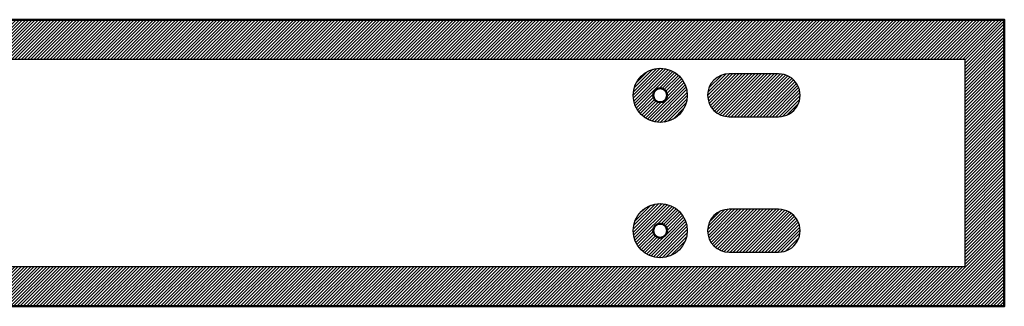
# Model space of a CAD drawing. Header units: millimetres. Extents: x 0 to 915, y -127 to 0.
# Tile 3 of 3: x 479 to 915, y -127 to 0. Entities that reach past the tile are written whole.
import ezdxf

# ---------------------------------------------------------------- set-up
doc = ezdxf.new("R2010")
doc.units = ezdxf.units.MM
for name, color, linetype, true_color in [('SkLO BORDER OF DRILLING AREA', 7, 'Continuous', 0x007f00), ('SkLO CANOPY OUTLINE', 7, 'Continuous', 0x7d26cd), ('SkLO MOUNTING HOLES', 7, 'Continuous', 0x7d26cd), ('SkLO NO DRILLING AREA', 7, 'Continuous', 0xc80000)]:
    doc.layers.add(name, color=color, linetype=linetype, true_color=true_color)
pattern_1 = [(45, (10715.7304, 127), (-0.70710678, 0.70710678), [])]

msp = doc.modelspace()

# ---------------------------------------------------------------- hatches: boundary and pattern name
at = {"layer": 'SkLO NO DRILLING AREA'}
h = msp.add_hatch(dxfattribs=at)
h.set_pattern_fill('Hatch1', color=256, scale=8, angle=45, style=0, pattern_type=2)
h.set_pattern_definition([(45, (12133.8838, 254), (-0.70710678, 0.70710678), [])])
h.paths.add_polyline_path([(0, 0), (915, 0), (915, -127), (0, -127)], flags=0)
h.paths.add_polyline_path([(17.5, -17.5), (897.5, -17.5), (897.5, -109.5), (17.5, -109.5)], flags=0)
h = msp.add_hatch(dxfattribs=at)
h.set_pattern_fill('Hatch1', color=256, scale=8, angle=45, style=0, pattern_type=2)
h.set_pattern_definition(pattern_1)
h.paths.add_polyline_path([(774.5, -33.5), (774.5, -33.29), (774.49, -33.08), (774.48, -32.87), (774.47, -32.67), (774.45, -32.46), (774.43, -32.25), (774.41, -32.04), (774.38, -31.83), (774.35, -31.63), (774.32, -31.42), (774.28, -31.22), (774.24, -31.01), (774.19, -30.81), (774.15, -30.6), (774.09, -30.4), (774.04, -30.2), (773.98, -30), (773.92, -29.8), (773.85, -29.6), (773.78, -29.41), (773.71, -29.21), (773.63, -29.02), (773.55, -28.82), (773.47, -28.63), (773.38, -28.44), (773.29, -28.25), (773.2, -28.07), (773.1, -27.88), (773, -27.7), (772.9, -27.52), (772.8, -27.33), (772.69, -27.16), (772.57, -26.98), (772.46, -26.81), (772.34, -26.63), (772.22, -26.46), (772.1, -26.3), (771.97, -26.13), (771.84, -25.97), (771.71, -25.8), (771.57, -25.65), (771.43, -25.49), (771.29, -25.33), (771.15, -25.18), (771, -25.03), (770.86, -24.89), (770.7, -24.74), (770.55, -24.6), (770.39, -24.46), (770.24, -24.33), (770.07, -24.19), (769.91, -24.06), (769.75, -23.93), (769.58, -23.81), (769.41, -23.69), (769.24, -23.57), (769.06, -23.45), (768.89, -23.34), (768.71, -23.23), (768.53, -23.13), (768.35, -23.02), (768.17, -22.92), (767.98, -22.82), (767.79, -22.73), (767.61, -22.64), (767.42, -22.55), (767.22, -22.47), (767.03, -22.39), (766.84, -22.31), (766.64, -22.24), (766.45, -22.17), (766.25, -22.1), (766.05, -22.04), (765.85, -21.98), (765.65, -21.92), (765.45, -21.87), (765.24, -21.82), (765.04, -21.77), (764.83, -21.73), (764.63, -21.69), (764.42, -21.66), (764.22, -21.62), (764.01, -21.6), (763.8, -21.57), (763.59, -21.55), (763.39, -21.53), (763.18, -21.52), (762.97, -21.51), (762.76, -21.5), (762.55, -21.5), (762.34, -21.5), (762.13, -21.51), (761.93, -21.51), (761.72, -21.53), (761.51, -21.54), (761.3, -21.56), (761.09, -21.58), (760.89, -21.61), (760.68, -21.64), (760.47, -21.67), (760.27, -21.71), (760.06, -21.75), (759.86, -21.79), (759.66, -21.84), (759.45, -21.89), (759.25, -21.95), (759.05, -22.01), (758.85, -22.07), (758.65, -22.13), (758.46, -22.2), (758.26, -22.27), (758.07, -22.35), (757.87, -22.43), (757.68, -22.51), (757.49, -22.6), (757.3, -22.69), (757.11, -22.78), (756.93, -22.87), (756.74, -22.97), (756.56, -23.07), (756.38, -23.18), (756.2, -23.29), (756.02, -23.4), (755.85, -23.51), (755.68, -23.63), (755.51, -23.75), (755.34, -23.87), (755.17, -24), (755.01, -24.13), (754.84, -24.26), (754.68, -24.39), (754.53, -24.53), (754.37, -24.67), (754.22, -24.81), (754.07, -24.96), (753.92, -25.11), (753.78, -25.26), (753.64, -25.41), (753.5, -25.57), (753.36, -25.72), (753.23, -25.88), (753.09, -26.05), (752.97, -26.21), (752.84, -26.38), (752.72, -26.55), (752.6, -26.72), (752.48, -26.89), (752.37, -27.07), (752.26, -27.25), (752.15, -27.42), (752.05, -27.61), (751.95, -27.79), (751.85, -27.97), (751.75, -28.16), (751.66, -28.35), (751.57, -28.54), (751.49, -28.73), (751.41, -28.92), (751.33, -29.11), (751.26, -29.31), (751.18, -29.5), (751.12, -29.7), (751.05, -29.9), (750.99, -30.1), (750.93, -30.3), (750.88, -30.5), (750.83, -30.71), (750.78, -30.91), (750.74, -31.11), (750.7, -31.32), (750.66, -31.52), (750.63, -31.73), (750.6, -31.94), (750.58, -32.15), (750.55, -32.35), (750.54, -32.56), (750.52, -32.77), (750.51, -32.98), (750.5, -33.19), (750.5, -33.4), (750.5, -33.6), (750.5, -33.81), (750.51, -34.02), (750.52, -34.23), (750.54, -34.44), (750.55, -34.65), (750.58, -34.85), (750.6, -35.06), (750.63, -35.27), (750.66, -35.48), (750.7, -35.68), (750.74, -35.89), (750.78, -36.09), (750.83, -36.29), (750.88, -36.5), (750.93, -36.7), (750.99, -36.9), (751.05, -37.1), (751.12, -37.3), (751.18, -37.5), (751.26, -37.69), (751.33, -37.89), (751.41, -38.08), (751.49, -38.27), (751.57, -38.46), (751.66, -38.65), (751.75, -38.84), (751.85, -39.03), (751.95, -39.21), (752.05, -39.39), (752.15, -39.58), (752.26, -39.75), (752.37, -39.93), (752.48, -40.11), (752.6, -40.28), (752.72, -40.45), (752.84, -40.62), (752.97, -40.79), (753.09, -40.95), (753.23, -41.12), (753.36, -41.28), (753.5, -41.43), (753.64, -41.59), (753.78, -41.74), (753.92, -41.89), (754.07, -42.04), (754.22, -42.19), (754.37, -42.33), (754.53, -42.47), (754.68, -42.61), (754.84, -42.74), (755.01, -42.87), (755.17, -43), (755.34, -43.13), (755.51, -43.25), (755.68, -43.37), (755.85, -43.49), (756.02, -43.6), (756.2, -43.71), (756.38, -43.82), (756.56, -43.93), (756.74, -44.03), (756.93, -44.13), (757.11, -44.22), (757.3, -44.31), (757.49, -44.4), (757.68, -44.49), (757.87, -44.57), (758.07, -44.65), (758.26, -44.73), (758.46, -44.8), (758.65, -44.87), (758.85, -44.93), (759.05, -44.99), (759.25, -45.05), (759.45, -45.11), (759.66, -45.16), (759.86, -45.21), (760.06, -45.25), (760.27, -45.29), (760.47, -45.33), (760.68, -45.36), (760.89, -45.39), (761.09, -45.42), (761.3, -45.44), (761.51, -45.46), (761.72, -45.47), (761.93, -45.49), (762.13, -45.49), (762.34, -45.5), (762.55, -45.5), (762.76, -45.5), (762.97, -45.49), (763.18, -45.48), (763.39, -45.47), (763.59, -45.45), (763.8, -45.43), (764.01, -45.4), (764.22, -45.38), (764.42, -45.34), (764.63, -45.31), (764.83, -45.27), (765.04, -45.23), (765.24, -45.18), (765.45, -45.13), (765.65, -45.08), (765.85, -45.02), (766.05, -44.96), (766.25, -44.9), (766.45, -44.83), (766.64, -44.76), (766.84, -44.69), (767.03, -44.61), (767.22, -44.53), (767.42, -44.45), (767.61, -44.36), (767.79, -44.27), (767.98, -44.18), (768.17, -44.08), (768.35, -43.98), (768.53, -43.87), (768.71, -43.77), (768.89, -43.66), (769.06, -43.55), (769.24, -43.43), (769.41, -43.31), (769.58, -43.19), (769.75, -43.07), (769.91, -42.94), (770.07, -42.81), (770.24, -42.67), (770.39, -42.54), (770.55, -42.4), (770.7, -42.26), (770.86, -42.11), (771, -41.97), (771.15, -41.82), (771.29, -41.67), (771.43, -41.51), (771.57, -41.35), (771.71, -41.2), (771.84, -41.03), (771.97, -40.87), (772.1, -40.7), (772.22, -40.54), (772.34, -40.37), (772.46, -40.19), (772.57, -40.02), (772.69, -39.84), (772.8, -39.67), (772.9, -39.48), (773, -39.3), (773.1, -39.12), (773.2, -38.93), (773.29, -38.75), (773.38, -38.56), (773.47, -38.37), (773.55, -38.18), (773.63, -37.98), (773.71, -37.79), (773.78, -37.59), (773.85, -37.4), (773.92, -37.2), (773.98, -37), (774.04, -36.8), (774.09, -36.6), (774.15, -36.4), (774.19, -36.19), (774.24, -35.99), (774.28, -35.78), (774.32, -35.58), (774.35, -35.37), (774.38, -35.17), (774.41, -34.96), (774.43, -34.75), (774.45, -34.54), (774.47, -34.33), (774.48, -34.13), (774.49, -33.92), (774.5, -33.71)], flags=0)
h.paths.add_polyline_path([(765.6, -33.5), (765.6, -33.55), (765.6, -33.61), (765.6, -33.66), (765.59, -33.72), (765.59, -33.77), (765.58, -33.82), (765.58, -33.88), (765.57, -33.93), (765.56, -33.98), (765.55, -34.04), (765.54, -34.09), (765.53, -34.14), (765.52, -34.2), (765.51, -34.25), (765.49, -34.3), (765.48, -34.35), (765.47, -34.4), (765.45, -34.46), (765.43, -34.51), (765.41, -34.56), (765.4, -34.61), (765.38, -34.66), (765.35, -34.71), (765.33, -34.76), (765.31, -34.81), (765.29, -34.86), (765.26, -34.9), (765.24, -34.95), (765.21, -35), (765.19, -35.05), (765.16, -35.09), (765.13, -35.14), (765.1, -35.18), (765.07, -35.23), (765.04, -35.27), (765.01, -35.32), (764.98, -35.36), (764.95, -35.4), (764.91, -35.45), (764.88, -35.49), (764.84, -35.53), (764.81, -35.57), (764.77, -35.61), (764.73, -35.65), (764.7, -35.69), (764.66, -35.73), (764.62, -35.76), (764.58, -35.8), (764.54, -35.83), (764.5, -35.87), (764.46, -35.9), (764.41, -35.94), (764.37, -35.97), (764.33, -36), (764.28, -36.03), (764.24, -36.07), (764.2, -36.1), (764.15, -36.12), (764.1, -36.15), (764.06, -36.18), (764.01, -36.21), (763.96, -36.23), (763.92, -36.26), (763.87, -36.28), (763.82, -36.31), (763.77, -36.33), (763.72, -36.35), (763.67, -36.37), (763.62, -36.39), (763.57, -36.41), (763.52, -36.43), (763.47, -36.44), (763.42, -36.46), (763.37, -36.48), (763.31, -36.49), (763.26, -36.51), (763.21, -36.52), (763.16, -36.53), (763.1, -36.54), (763.05, -36.55), (763, -36.56), (762.94, -36.57), (762.89, -36.58), (762.84, -36.58), (762.78, -36.59), (762.73, -36.59), (762.68, -36.6), (762.62, -36.6), (762.57, -36.6), (762.51, -36.6), (762.46, -36.6), (762.41, -36.6), (762.35, -36.6), (762.3, -36.59), (762.24, -36.59), (762.19, -36.58), (762.14, -36.58), (762.08, -36.57), (762.03, -36.56), (761.98, -36.56), (761.92, -36.55), (761.87, -36.54), (761.82, -36.52), (761.77, -36.51), (761.71, -36.5), (761.66, -36.48), (761.61, -36.47), (761.56, -36.45), (761.51, -36.44), (761.46, -36.42), (761.4, -36.4), (761.35, -36.38), (761.3, -36.36), (761.25, -36.34), (761.21, -36.32), (761.16, -36.29), (761.11, -36.27), (761.06, -36.25), (761.01, -36.22), (760.97, -36.19), (760.92, -36.17), (760.87, -36.14), (760.83, -36.11), (760.78, -36.08), (760.74, -36.05), (760.69, -36.02), (760.65, -35.99), (760.61, -35.95), (760.56, -35.92), (760.52, -35.89), (760.48, -35.85), (760.44, -35.82), (760.4, -35.78), (760.36, -35.74), (760.32, -35.71), (760.28, -35.67), (760.25, -35.63), (760.21, -35.59), (760.17, -35.55), (760.14, -35.51), (760.1, -35.47), (760.07, -35.43), (760.04, -35.38), (760, -35.34), (759.97, -35.3), (759.94, -35.25), (759.91, -35.21), (759.88, -35.16), (759.85, -35.12), (759.83, -35.07), (759.8, -35.02), (759.77, -34.98), (759.75, -34.93), (759.72, -34.88), (759.7, -34.83), (759.68, -34.78), (759.66, -34.73), (759.63, -34.68), (759.61, -34.63), (759.6, -34.58), (759.58, -34.53), (759.56, -34.48), (759.54, -34.43), (759.53, -34.38), (759.51, -34.33), (759.5, -34.27), (759.49, -34.22), (759.47, -34.17), (759.46, -34.12), (759.45, -34.06), (759.44, -34.01), (759.43, -33.96), (759.43, -33.9), (759.42, -33.85), (759.41, -33.8), (759.41, -33.74), (759.41, -33.69), (759.4, -33.63), (759.4, -33.58), (759.4, -33.53), (759.4, -33.47), (759.4, -33.42), (759.4, -33.37), (759.41, -33.31), (759.41, -33.26), (759.41, -33.2), (759.42, -33.15), (759.43, -33.1), (759.43, -33.04), (759.44, -32.99), (759.45, -32.94), (759.46, -32.88), (759.47, -32.83), (759.49, -32.78), (759.5, -32.73), (759.51, -32.67), (759.53, -32.62), (759.54, -32.57), (759.56, -32.52), (759.58, -32.47), (759.6, -32.42), (759.61, -32.37), (759.63, -32.32), (759.66, -32.27), (759.68, -32.22), (759.7, -32.17), (759.72, -32.12), (759.75, -32.07), (759.77, -32.02), (759.8, -31.98), (759.83, -31.93), (759.85, -31.88), (759.88, -31.84), (759.91, -31.79), (759.94, -31.75), (759.97, -31.7), (760, -31.66), (760.04, -31.62), (760.07, -31.57), (760.1, -31.53), (760.14, -31.49), (760.17, -31.45), (760.21, -31.41), (760.25, -31.37), (760.28, -31.33), (760.32, -31.29), (760.36, -31.26), (760.4, -31.22), (760.44, -31.18), (760.48, -31.15), (760.52, -31.11), (760.56, -31.08), (760.61, -31.05), (760.65, -31.01), (760.69, -30.98), (760.74, -30.95), (760.78, -30.92), (760.83, -30.89), (760.87, -30.86), (760.92, -30.83), (760.97, -30.81), (761.01, -30.78), (761.06, -30.75), (761.11, -30.73), (761.16, -30.71), (761.21, -30.68), (761.25, -30.66), (761.3, -30.64), (761.35, -30.62), (761.4, -30.6), (761.46, -30.58), (761.51, -30.56), (761.56, -30.55), (761.61, -30.53), (761.66, -30.52), (761.71, -30.5), (761.77, -30.49), (761.82, -30.48), (761.87, -30.46), (761.92, -30.45), (761.98, -30.44), (762.03, -30.44), (762.08, -30.43), (762.14, -30.42), (762.19, -30.42), (762.24, -30.41), (762.3, -30.41), (762.35, -30.4), (762.41, -30.4), (762.46, -30.4), (762.51, -30.4), (762.57, -30.4), (762.62, -30.4), (762.68, -30.4), (762.73, -30.41), (762.78, -30.41), (762.84, -30.42), (762.89, -30.42), (762.94, -30.43), (763, -30.44), (763.05, -30.45), (763.1, -30.46), (763.16, -30.47), (763.21, -30.48), (763.26, -30.49), (763.31, -30.51), (763.37, -30.52), (763.42, -30.54), (763.47, -30.56), (763.52, -30.57), (763.57, -30.59), (763.62, -30.61), (763.67, -30.63), (763.72, -30.65), (763.77, -30.67), (763.82, -30.69), (763.87, -30.72), (763.92, -30.74), (763.96, -30.77), (764.01, -30.79), (764.06, -30.82), (764.1, -30.85), (764.15, -30.88), (764.2, -30.9), (764.24, -30.93), (764.28, -30.97), (764.33, -31), (764.37, -31.03), (764.41, -31.06), (764.46, -31.1), (764.5, -31.13), (764.54, -31.17), (764.58, -31.2), (764.62, -31.24), (764.66, -31.27), (764.7, -31.31), (764.73, -31.35), (764.77, -31.39), (764.81, -31.43), (764.84, -31.47), (764.88, -31.51), (764.91, -31.55), (764.95, -31.6), (764.98, -31.64), (765.01, -31.68), (765.04, -31.73), (765.07, -31.77), (765.1, -31.82), (765.13, -31.86), (765.16, -31.91), (765.19, -31.95), (765.21, -32), (765.24, -32.05), (765.26, -32.1), (765.29, -32.14), (765.31, -32.19), (765.33, -32.24), (765.35, -32.29), (765.38, -32.34), (765.4, -32.39), (765.41, -32.44), (765.43, -32.49), (765.45, -32.54), (765.47, -32.6), (765.48, -32.65), (765.49, -32.7), (765.51, -32.75), (765.52, -32.8), (765.53, -32.86), (765.54, -32.91), (765.55, -32.96), (765.56, -33.02), (765.57, -33.07), (765.58, -33.12), (765.58, -33.18), (765.59, -33.23), (765.59, -33.28), (765.6, -33.34), (765.6, -33.39), (765.6, -33.45)], flags=0)
h = msp.add_hatch(dxfattribs=at)
h.set_pattern_fill('Hatch1', color=256, scale=8, angle=45, style=0, pattern_type=2)
h.set_pattern_definition([(45, (12133.8838, 259), (-0.70710678, 0.70710678), [])])
h.paths.add_polyline_path([(815, -24), (793, -24), (792.89, -24), (792.77, -24), (792.66, -24.01), (792.54, -24.01), (792.43, -24.02), (792.31, -24.02), (792.2, -24.03), (792.08, -24.04), (791.97, -24.06), (791.85, -24.07), (791.74, -24.08), (791.62, -24.1), (791.51, -24.12), (791.39, -24.14), (791.28, -24.16), (791.16, -24.18), (791.05, -24.2), (790.94, -24.23), (790.82, -24.25), (790.71, -24.28), (790.59, -24.31), (790.48, -24.34), (790.37, -24.37), (790.25, -24.41), (790.14, -24.44), (790.03, -24.48), (789.92, -24.51), (789.81, -24.55), (789.69, -24.59), (789.58, -24.64), (789.47, -24.68), (789.36, -24.72), (789.26, -24.77), (789.15, -24.82), (789.04, -24.86), (788.93, -24.91), (788.83, -24.97), (788.72, -25.02), (788.62, -25.07), (788.51, -25.13), (788.41, -25.18), (788.31, -25.24), (788.2, -25.3), (788.1, -25.36), (788, -25.42), (787.9, -25.48), (787.8, -25.55), (787.71, -25.61), (787.61, -25.68), (787.51, -25.74), (787.42, -25.81), (787.33, -25.88), (787.23, -25.95), (787.14, -26.02), (787.05, -26.09), (786.96, -26.17), (786.87, -26.24), (786.78, -26.32), (786.7, -26.39), (786.61, -26.47), (786.53, -26.55), (786.45, -26.62), (786.36, -26.7), (786.28, -26.78), (786.2, -26.86), (786.12, -26.95), (786.05, -27.03), (785.97, -27.11), (785.89, -27.2), (785.82, -27.28), (785.74, -27.37), (785.67, -27.46), (785.59, -27.55), (785.52, -27.64), (785.45, -27.73), (785.38, -27.83), (785.31, -27.92), (785.24, -28.01), (785.18, -28.11), (785.11, -28.21), (785.05, -28.3), (784.98, -28.4), (784.92, -28.5), (784.86, -28.6), (784.8, -28.7), (784.74, -28.81), (784.68, -28.91), (784.63, -29.01), (784.57, -29.12), (784.52, -29.22), (784.47, -29.33), (784.41, -29.43), (784.36, -29.54), (784.32, -29.65), (784.27, -29.76), (784.22, -29.86), (784.18, -29.97), (784.14, -30.08), (784.09, -30.19), (784.05, -30.31), (784.01, -30.42), (783.98, -30.53), (783.94, -30.64), (783.91, -30.75), (783.87, -30.87), (783.84, -30.98), (783.81, -31.09), (783.78, -31.21), (783.75, -31.32), (783.73, -31.44), (783.7, -31.55), (783.68, -31.66), (783.66, -31.78), (783.64, -31.89), (783.62, -32.01), (783.6, -32.12), (783.58, -32.24), (783.57, -32.35), (783.56, -32.47), (783.54, -32.58), (783.53, -32.7), (783.52, -32.81), (783.52, -32.93), (783.51, -33.04), (783.51, -33.16), (783.5, -33.27), (783.5, -33.39), (783.5, -33.5), (783.5, -33.61), (783.5, -33.73), (783.51, -33.84), (783.51, -33.96), (783.52, -34.07), (783.52, -34.19), (783.53, -34.3), (783.54, -34.42), (783.56, -34.53), (783.57, -34.65), (783.58, -34.76), (783.6, -34.88), (783.62, -34.99), (783.64, -35.11), (783.66, -35.22), (783.68, -35.34), (783.7, -35.45), (783.73, -35.56), (783.75, -35.68), (783.78, -35.79), (783.81, -35.91), (783.84, -36.02), (783.87, -36.13), (783.91, -36.25), (783.94, -36.36), (783.98, -36.47), (784.01, -36.58), (784.05, -36.69), (784.09, -36.81), (784.14, -36.92), (784.18, -37.03), (784.22, -37.14), (784.27, -37.24), (784.32, -37.35), (784.36, -37.46), (784.41, -37.57), (784.47, -37.67), (784.52, -37.78), (784.57, -37.88), (784.63, -37.99), (784.68, -38.09), (784.74, -38.19), (784.8, -38.3), (784.86, -38.4), (784.92, -38.5), (784.98, -38.6), (785.05, -38.7), (785.11, -38.79), (785.18, -38.89), (785.24, -38.99), (785.31, -39.08), (785.38, -39.17), (785.45, -39.27), (785.52, -39.36), (785.59, -39.45), (785.67, -39.54), (785.74, -39.63), (785.82, -39.72), (785.89, -39.8), (785.97, -39.89), (786.05, -39.97), (786.12, -40.05), (786.2, -40.14), (786.28, -40.22), (786.36, -40.3), (786.45, -40.38), (786.53, -40.45), (786.61, -40.53), (786.7, -40.61), (786.78, -40.68), (786.87, -40.76), (786.96, -40.83), (787.05, -40.91), (787.14, -40.98), (787.23, -41.05), (787.33, -41.12), (787.42, -41.19), (787.51, -41.26), (787.61, -41.32), (787.71, -41.39), (787.8, -41.45), (787.9, -41.52), (788, -41.58), (788.1, -41.64), (788.2, -41.7), (788.31, -41.76), (788.41, -41.82), (788.51, -41.87), (788.62, -41.93), (788.72, -41.98), (788.83, -42.03), (788.93, -42.09), (789.04, -42.14), (789.15, -42.18), (789.26, -42.23), (789.36, -42.28), (789.47, -42.32), (789.58, -42.36), (789.69, -42.41), (789.81, -42.45), (789.92, -42.49), (790.03, -42.52), (790.14, -42.56), (790.25, -42.59), (790.37, -42.63), (790.48, -42.66), (790.59, -42.69), (790.71, -42.72), (790.82, -42.75), (790.94, -42.77), (791.05, -42.8), (791.16, -42.82), (791.28, -42.84), (791.39, -42.86), (791.51, -42.88), (791.62, -42.9), (791.74, -42.92), (791.85, -42.93), (791.97, -42.94), (792.08, -42.96), (792.2, -42.97), (792.31, -42.98), (792.43, -42.98), (792.54, -42.99), (792.66, -42.99), (792.77, -43), (792.89, -43), (793, -43), (815, -43), (815.11, -43), (815.23, -43), (815.34, -42.99), (815.46, -42.99), (815.57, -42.98), (815.69, -42.98), (815.8, -42.97), (815.92, -42.96), (816.03, -42.94), (816.15, -42.93), (816.26, -42.92), (816.38, -42.9), (816.49, -42.88), (816.61, -42.86), (816.72, -42.84), (816.84, -42.82), (816.95, -42.8), (817.06, -42.77), (817.18, -42.75), (817.29, -42.72), (817.41, -42.69), (817.52, -42.66), (817.63, -42.63), (817.75, -42.59), (817.86, -42.56), (817.97, -42.52), (818.08, -42.49), (818.19, -42.45), (818.31, -42.41), (818.42, -42.36), (818.53, -42.32), (818.64, -42.28), (818.74, -42.23), (818.85, -42.18), (818.96, -42.14), (819.07, -42.09), (819.17, -42.03), (819.28, -41.98), (819.38, -41.93), (819.49, -41.87), (819.59, -41.82), (819.69, -41.76), (819.8, -41.7), (819.9, -41.64), (820, -41.58), (820.1, -41.52), (820.2, -41.45), (820.29, -41.39), (820.39, -41.32), (820.49, -41.26), (820.58, -41.19), (820.67, -41.12), (820.77, -41.05), (820.86, -40.98), (820.95, -40.91), (821.04, -40.83), (821.13, -40.76), (821.22, -40.68), (821.3, -40.61), (821.39, -40.53), (821.47, -40.45), (821.55, -40.38), (821.64, -40.3), (821.72, -40.22), (821.8, -40.14), (821.88, -40.05), (821.95, -39.97), (822.03, -39.89), (822.11, -39.8), (822.18, -39.72), (822.26, -39.63), (822.33, -39.54), (822.41, -39.45), (822.48, -39.36), (822.55, -39.27), (822.62, -39.17), (822.69, -39.08), (822.76, -38.99), (822.82, -38.89), (822.89, -38.79), (822.95, -38.7), (823.02, -38.6), (823.08, -38.5), (823.14, -38.4), (823.2, -38.3), (823.26, -38.19), (823.32, -38.09), (823.37, -37.99), (823.43, -37.88), (823.48, -37.78), (823.53, -37.67), (823.59, -37.57), (823.64, -37.46), (823.68, -37.35), (823.73, -37.24), (823.78, -37.14), (823.82, -37.03), (823.86, -36.92), (823.91, -36.81), (823.95, -36.69), (823.99, -36.58), (824.02, -36.47), (824.06, -36.36), (824.09, -36.25), (824.13, -36.13), (824.16, -36.02), (824.19, -35.91), (824.22, -35.79), (824.25, -35.68), (824.27, -35.56), (824.3, -35.45), (824.32, -35.34), (824.34, -35.22), (824.36, -35.11), (824.38, -34.99), (824.4, -34.88), (824.42, -34.76), (824.43, -34.65), (824.44, -34.53), (824.46, -34.42), (824.47, -34.3), (824.48, -34.19), (824.48, -34.07), (824.49, -33.96), (824.49, -33.84), (824.5, -33.73), (824.5, -33.61), (824.5, -33.5), (824.5, -33.39), (824.5, -33.27), (824.49, -33.16), (824.49, -33.04), (824.48, -32.93), (824.48, -32.81), (824.47, -32.7), (824.46, -32.58), (824.44, -32.47), (824.43, -32.35), (824.42, -32.24), (824.4, -32.12), (824.38, -32.01), (824.36, -31.89), (824.34, -31.78), (824.32, -31.66), (824.3, -31.55), (824.27, -31.44), (824.25, -31.32), (824.22, -31.21), (824.19, -31.09), (824.16, -30.98), (824.13, -30.87), (824.09, -30.75), (824.06, -30.64), (824.02, -30.53), (823.99, -30.42), (823.95, -30.31), (823.91, -30.19), (823.86, -30.08), (823.82, -29.97), (823.78, -29.86), (823.73, -29.76), (823.68, -29.65), (823.64, -29.54), (823.59, -29.43), (823.53, -29.33), (823.48, -29.22), (823.43, -29.12), (823.37, -29.01), (823.32, -28.91), (823.26, -28.81), (823.2, -28.7), (823.14, -28.6), (823.08, -28.5), (823.02, -28.4), (822.95, -28.3), (822.89, -28.21), (822.82, -28.11), (822.76, -28.01), (822.69, -27.92), (822.62, -27.83), (822.55, -27.73), (822.48, -27.64), (822.41, -27.55), (822.33, -27.46), (822.26, -27.37), (822.18, -27.28), (822.11, -27.2), (822.03, -27.11), (821.95, -27.03), (821.88, -26.95), (821.8, -26.86), (821.72, -26.78), (821.64, -26.7), (821.55, -26.62), (821.47, -26.55), (821.39, -26.47), (821.3, -26.39), (821.22, -26.32), (821.13, -26.24), (821.04, -26.17), (820.95, -26.09), (820.86, -26.02), (820.77, -25.95), (820.67, -25.88), (820.58, -25.81), (820.49, -25.74), (820.39, -25.68), (820.29, -25.61), (820.2, -25.55), (820.1, -25.48), (820, -25.42), (819.9, -25.36), (819.8, -25.3), (819.69, -25.24), (819.59, -25.18), (819.49, -25.13), (819.38, -25.07), (819.28, -25.02), (819.17, -24.97), (819.07, -24.91), (818.96, -24.86), (818.85, -24.82), (818.74, -24.77), (818.64, -24.72), (818.53, -24.68), (818.42, -24.64), (818.31, -24.59), (818.19, -24.55), (818.08, -24.51), (817.97, -24.48), (817.86, -24.44), (817.75, -24.41), (817.63, -24.37), (817.52, -24.34), (817.41, -24.31), (817.29, -24.28), (817.18, -24.25), (817.06, -24.23), (816.95, -24.2), (816.84, -24.18), (816.72, -24.16), (816.61, -24.14), (816.49, -24.12), (816.38, -24.1), (816.26, -24.08), (816.15, -24.07), (816.03, -24.06), (815.92, -24.04), (815.8, -24.03), (815.69, -24.02), (815.57, -24.02), (815.46, -24.01), (815.34, -24.01), (815.23, -24), (815.11, -24)], flags=0)
h = msp.add_hatch(dxfattribs=at)
h.set_pattern_fill('Hatch1', color=256, scale=8, angle=45, style=0, pattern_type=2)
h.set_pattern_definition(pattern_1)
h.paths.add_polyline_path([(774.5, -93.5), (774.5, -93.29), (774.49, -93.08), (774.48, -92.87), (774.47, -92.67), (774.45, -92.46), (774.43, -92.25), (774.41, -92.04), (774.38, -91.83), (774.35, -91.63), (774.32, -91.42), (774.28, -91.22), (774.24, -91.01), (774.19, -90.81), (774.15, -90.6), (774.09, -90.4), (774.04, -90.2), (773.98, -90), (773.92, -89.8), (773.85, -89.6), (773.78, -89.41), (773.71, -89.21), (773.63, -89.02), (773.55, -88.82), (773.47, -88.63), (773.38, -88.44), (773.29, -88.25), (773.2, -88.07), (773.1, -87.88), (773, -87.7), (772.9, -87.52), (772.8, -87.33), (772.69, -87.16), (772.57, -86.98), (772.46, -86.81), (772.34, -86.63), (772.22, -86.46), (772.1, -86.3), (771.97, -86.13), (771.84, -85.97), (771.71, -85.8), (771.57, -85.65), (771.43, -85.49), (771.29, -85.33), (771.15, -85.18), (771, -85.03), (770.86, -84.89), (770.7, -84.74), (770.55, -84.6), (770.39, -84.46), (770.24, -84.33), (770.07, -84.19), (769.91, -84.06), (769.75, -83.93), (769.58, -83.81), (769.41, -83.69), (769.24, -83.57), (769.06, -83.45), (768.89, -83.34), (768.71, -83.23), (768.53, -83.13), (768.35, -83.02), (768.17, -82.92), (767.98, -82.82), (767.79, -82.73), (767.61, -82.64), (767.42, -82.55), (767.22, -82.47), (767.03, -82.39), (766.84, -82.31), (766.64, -82.24), (766.45, -82.17), (766.25, -82.1), (766.05, -82.04), (765.85, -81.98), (765.65, -81.92), (765.45, -81.87), (765.24, -81.82), (765.04, -81.77), (764.83, -81.73), (764.63, -81.69), (764.42, -81.66), (764.22, -81.62), (764.01, -81.6), (763.8, -81.57), (763.59, -81.55), (763.39, -81.53), (763.18, -81.52), (762.97, -81.51), (762.76, -81.5), (762.55, -81.5), (762.34, -81.5), (762.13, -81.51), (761.93, -81.51), (761.72, -81.53), (761.51, -81.54), (761.3, -81.56), (761.09, -81.58), (760.89, -81.61), (760.68, -81.64), (760.47, -81.67), (760.27, -81.71), (760.06, -81.75), (759.86, -81.79), (759.66, -81.84), (759.45, -81.89), (759.25, -81.95), (759.05, -82.01), (758.85, -82.07), (758.65, -82.13), (758.46, -82.2), (758.26, -82.27), (758.07, -82.35), (757.87, -82.43), (757.68, -82.51), (757.49, -82.6), (757.3, -82.69), (757.11, -82.78), (756.93, -82.87), (756.74, -82.97), (756.56, -83.07), (756.38, -83.18), (756.2, -83.29), (756.02, -83.4), (755.85, -83.51), (755.68, -83.63), (755.51, -83.75), (755.34, -83.87), (755.17, -84), (755.01, -84.13), (754.84, -84.26), (754.68, -84.39), (754.53, -84.53), (754.37, -84.67), (754.22, -84.81), (754.07, -84.96), (753.92, -85.11), (753.78, -85.26), (753.64, -85.41), (753.5, -85.57), (753.36, -85.72), (753.23, -85.88), (753.09, -86.05), (752.97, -86.21), (752.84, -86.38), (752.72, -86.55), (752.6, -86.72), (752.48, -86.89), (752.37, -87.07), (752.26, -87.25), (752.15, -87.42), (752.05, -87.61), (751.95, -87.79), (751.85, -87.97), (751.75, -88.16), (751.66, -88.35), (751.57, -88.54), (751.49, -88.73), (751.41, -88.92), (751.33, -89.11), (751.26, -89.31), (751.18, -89.5), (751.12, -89.7), (751.05, -89.9), (750.99, -90.1), (750.93, -90.3), (750.88, -90.5), (750.83, -90.71), (750.78, -90.91), (750.74, -91.11), (750.7, -91.32), (750.66, -91.52), (750.63, -91.73), (750.6, -91.94), (750.58, -92.15), (750.55, -92.35), (750.54, -92.56), (750.52, -92.77), (750.51, -92.98), (750.5, -93.19), (750.5, -93.4), (750.5, -93.6), (750.5, -93.81), (750.51, -94.02), (750.52, -94.23), (750.54, -94.44), (750.55, -94.65), (750.58, -94.85), (750.6, -95.06), (750.63, -95.27), (750.66, -95.48), (750.7, -95.68), (750.74, -95.89), (750.78, -96.09), (750.83, -96.29), (750.88, -96.5), (750.93, -96.7), (750.99, -96.9), (751.05, -97.1), (751.12, -97.3), (751.18, -97.5), (751.26, -97.69), (751.33, -97.89), (751.41, -98.08), (751.49, -98.27), (751.57, -98.46), (751.66, -98.65), (751.75, -98.84), (751.85, -99.03), (751.95, -99.21), (752.05, -99.39), (752.15, -99.58), (752.26, -99.75), (752.37, -99.93), (752.48, -100.11), (752.6, -100.28), (752.72, -100.45), (752.84, -100.62), (752.97, -100.79), (753.09, -100.95), (753.23, -101.12), (753.36, -101.28), (753.5, -101.43), (753.64, -101.59), (753.78, -101.74), (753.92, -101.89), (754.07, -102.04), (754.22, -102.19), (754.37, -102.33), (754.53, -102.47), (754.68, -102.61), (754.84, -102.74), (755.01, -102.87), (755.17, -103), (755.34, -103.13), (755.51, -103.25), (755.68, -103.37), (755.85, -103.49), (756.02, -103.6), (756.2, -103.71), (756.38, -103.82), (756.56, -103.93), (756.74, -104.03), (756.93, -104.13), (757.11, -104.22), (757.3, -104.31), (757.49, -104.4), (757.68, -104.49), (757.87, -104.57), (758.07, -104.65), (758.26, -104.73), (758.46, -104.8), (758.65, -104.87), (758.85, -104.93), (759.05, -104.99), (759.25, -105.05), (759.45, -105.11), (759.66, -105.16), (759.86, -105.21), (760.06, -105.25), (760.27, -105.29), (760.47, -105.33), (760.68, -105.36), (760.89, -105.39), (761.09, -105.42), (761.3, -105.44), (761.51, -105.46), (761.72, -105.47), (761.93, -105.49), (762.13, -105.49), (762.34, -105.5), (762.55, -105.5), (762.76, -105.5), (762.97, -105.49), (763.18, -105.48), (763.39, -105.47), (763.59, -105.45), (763.8, -105.43), (764.01, -105.4), (764.22, -105.38), (764.42, -105.34), (764.63, -105.31), (764.83, -105.27), (765.04, -105.23), (765.24, -105.18), (765.45, -105.13), (765.65, -105.08), (765.85, -105.02), (766.05, -104.96), (766.25, -104.9), (766.45, -104.83), (766.64, -104.76), (766.84, -104.69), (767.03, -104.61), (767.22, -104.53), (767.42, -104.45), (767.61, -104.36), (767.79, -104.27), (767.98, -104.18), (768.17, -104.08), (768.35, -103.98), (768.53, -103.87), (768.71, -103.77), (768.89, -103.66), (769.06, -103.55), (769.24, -103.43), (769.41, -103.31), (769.58, -103.19), (769.75, -103.07), (769.91, -102.94), (770.07, -102.81), (770.24, -102.67), (770.39, -102.54), (770.55, -102.4), (770.7, -102.26), (770.86, -102.11), (771, -101.97), (771.15, -101.82), (771.29, -101.67), (771.43, -101.51), (771.57, -101.35), (771.71, -101.2), (771.84, -101.03), (771.97, -100.87), (772.1, -100.7), (772.22, -100.54), (772.34, -100.37), (772.46, -100.19), (772.57, -100.02), (772.69, -99.84), (772.8, -99.67), (772.9, -99.48), (773, -99.3), (773.1, -99.12), (773.2, -98.93), (773.29, -98.75), (773.38, -98.56), (773.47, -98.37), (773.55, -98.18), (773.63, -97.98), (773.71, -97.79), (773.78, -97.59), (773.85, -97.4), (773.92, -97.2), (773.98, -97), (774.04, -96.8), (774.09, -96.6), (774.15, -96.4), (774.19, -96.19), (774.24, -95.99), (774.28, -95.78), (774.32, -95.58), (774.35, -95.37), (774.38, -95.17), (774.41, -94.96), (774.43, -94.75), (774.45, -94.54), (774.47, -94.33), (774.48, -94.13), (774.49, -93.92), (774.5, -93.71)], flags=0)
h.paths.add_polyline_path([(765.6, -93.5), (765.6, -93.55), (765.6, -93.61), (765.6, -93.66), (765.59, -93.72), (765.59, -93.77), (765.58, -93.82), (765.58, -93.88), (765.57, -93.93), (765.56, -93.98), (765.55, -94.04), (765.54, -94.09), (765.53, -94.14), (765.52, -94.2), (765.51, -94.25), (765.49, -94.3), (765.48, -94.35), (765.47, -94.4), (765.45, -94.46), (765.43, -94.51), (765.41, -94.56), (765.4, -94.61), (765.38, -94.66), (765.35, -94.71), (765.33, -94.76), (765.31, -94.81), (765.29, -94.86), (765.26, -94.9), (765.24, -94.95), (765.21, -95), (765.19, -95.05), (765.16, -95.09), (765.13, -95.14), (765.1, -95.18), (765.07, -95.23), (765.04, -95.27), (765.01, -95.32), (764.98, -95.36), (764.95, -95.4), (764.91, -95.45), (764.88, -95.49), (764.84, -95.53), (764.81, -95.57), (764.77, -95.61), (764.73, -95.65), (764.7, -95.69), (764.66, -95.73), (764.62, -95.76), (764.58, -95.8), (764.54, -95.83), (764.5, -95.87), (764.46, -95.9), (764.41, -95.94), (764.37, -95.97), (764.33, -96), (764.28, -96.03), (764.24, -96.07), (764.2, -96.1), (764.15, -96.12), (764.1, -96.15), (764.06, -96.18), (764.01, -96.21), (763.96, -96.23), (763.92, -96.26), (763.87, -96.28), (763.82, -96.31), (763.77, -96.33), (763.72, -96.35), (763.67, -96.37), (763.62, -96.39), (763.57, -96.41), (763.52, -96.43), (763.47, -96.44), (763.42, -96.46), (763.37, -96.48), (763.31, -96.49), (763.26, -96.51), (763.21, -96.52), (763.16, -96.53), (763.1, -96.54), (763.05, -96.55), (763, -96.56), (762.94, -96.57), (762.89, -96.58), (762.84, -96.58), (762.78, -96.59), (762.73, -96.59), (762.68, -96.6), (762.62, -96.6), (762.57, -96.6), (762.51, -96.6), (762.46, -96.6), (762.41, -96.6), (762.35, -96.6), (762.3, -96.59), (762.24, -96.59), (762.19, -96.58), (762.14, -96.58), (762.08, -96.57), (762.03, -96.56), (761.98, -96.56), (761.92, -96.55), (761.87, -96.54), (761.82, -96.52), (761.77, -96.51), (761.71, -96.5), (761.66, -96.48), (761.61, -96.47), (761.56, -96.45), (761.51, -96.44), (761.46, -96.42), (761.4, -96.4), (761.35, -96.38), (761.3, -96.36), (761.25, -96.34), (761.21, -96.32), (761.16, -96.29), (761.11, -96.27), (761.06, -96.25), (761.01, -96.22), (760.97, -96.19), (760.92, -96.17), (760.87, -96.14), (760.83, -96.11), (760.78, -96.08), (760.74, -96.05), (760.69, -96.02), (760.65, -95.99), (760.61, -95.95), (760.56, -95.92), (760.52, -95.89), (760.48, -95.85), (760.44, -95.82), (760.4, -95.78), (760.36, -95.74), (760.32, -95.71), (760.28, -95.67), (760.25, -95.63), (760.21, -95.59), (760.17, -95.55), (760.14, -95.51), (760.1, -95.47), (760.07, -95.43), (760.04, -95.38), (760, -95.34), (759.97, -95.3), (759.94, -95.25), (759.91, -95.21), (759.88, -95.16), (759.85, -95.12), (759.83, -95.07), (759.8, -95.02), (759.77, -94.98), (759.75, -94.93), (759.72, -94.88), (759.7, -94.83), (759.68, -94.78), (759.66, -94.73), (759.63, -94.68), (759.61, -94.63), (759.6, -94.58), (759.58, -94.53), (759.56, -94.48), (759.54, -94.43), (759.53, -94.38), (759.51, -94.33), (759.5, -94.27), (759.49, -94.22), (759.47, -94.17), (759.46, -94.12), (759.45, -94.06), (759.44, -94.01), (759.43, -93.96), (759.43, -93.9), (759.42, -93.85), (759.41, -93.8), (759.41, -93.74), (759.41, -93.69), (759.4, -93.63), (759.4, -93.58), (759.4, -93.53), (759.4, -93.47), (759.4, -93.42), (759.4, -93.37), (759.41, -93.31), (759.41, -93.26), (759.41, -93.2), (759.42, -93.15), (759.43, -93.1), (759.43, -93.04), (759.44, -92.99), (759.45, -92.94), (759.46, -92.88), (759.47, -92.83), (759.49, -92.78), (759.5, -92.73), (759.51, -92.67), (759.53, -92.62), (759.54, -92.57), (759.56, -92.52), (759.58, -92.47), (759.6, -92.42), (759.61, -92.37), (759.63, -92.32), (759.66, -92.27), (759.68, -92.22), (759.7, -92.17), (759.72, -92.12), (759.75, -92.07), (759.77, -92.02), (759.8, -91.98), (759.83, -91.93), (759.85, -91.88), (759.88, -91.84), (759.91, -91.79), (759.94, -91.75), (759.97, -91.7), (760, -91.66), (760.04, -91.62), (760.07, -91.57), (760.1, -91.53), (760.14, -91.49), (760.17, -91.45), (760.21, -91.41), (760.25, -91.37), (760.28, -91.33), (760.32, -91.29), (760.36, -91.26), (760.4, -91.22), (760.44, -91.18), (760.48, -91.15), (760.52, -91.11), (760.56, -91.08), (760.61, -91.05), (760.65, -91.01), (760.69, -90.98), (760.74, -90.95), (760.78, -90.92), (760.83, -90.89), (760.87, -90.86), (760.92, -90.83), (760.97, -90.81), (761.01, -90.78), (761.06, -90.75), (761.11, -90.73), (761.16, -90.71), (761.21, -90.68), (761.25, -90.66), (761.3, -90.64), (761.35, -90.62), (761.4, -90.6), (761.46, -90.58), (761.51, -90.56), (761.56, -90.55), (761.61, -90.53), (761.66, -90.52), (761.71, -90.5), (761.77, -90.49), (761.82, -90.48), (761.87, -90.46), (761.92, -90.45), (761.98, -90.44), (762.03, -90.44), (762.08, -90.43), (762.14, -90.42), (762.19, -90.42), (762.24, -90.41), (762.3, -90.41), (762.35, -90.4), (762.41, -90.4), (762.46, -90.4), (762.51, -90.4), (762.57, -90.4), (762.62, -90.4), (762.68, -90.4), (762.73, -90.41), (762.78, -90.41), (762.84, -90.42), (762.89, -90.42), (762.94, -90.43), (763, -90.44), (763.05, -90.45), (763.1, -90.46), (763.16, -90.47), (763.21, -90.48), (763.26, -90.49), (763.31, -90.51), (763.37, -90.52), (763.42, -90.54), (763.47, -90.56), (763.52, -90.57), (763.57, -90.59), (763.62, -90.61), (763.67, -90.63), (763.72, -90.65), (763.77, -90.67), (763.82, -90.69), (763.87, -90.72), (763.92, -90.74), (763.96, -90.77), (764.01, -90.79), (764.06, -90.82), (764.1, -90.85), (764.15, -90.88), (764.2, -90.9), (764.24, -90.93), (764.28, -90.97), (764.33, -91), (764.37, -91.03), (764.41, -91.06), (764.46, -91.1), (764.5, -91.13), (764.54, -91.17), (764.58, -91.2), (764.62, -91.24), (764.66, -91.27), (764.7, -91.31), (764.73, -91.35), (764.77, -91.39), (764.81, -91.43), (764.84, -91.47), (764.88, -91.51), (764.91, -91.55), (764.95, -91.6), (764.98, -91.64), (765.01, -91.68), (765.04, -91.73), (765.07, -91.77), (765.1, -91.82), (765.13, -91.86), (765.16, -91.91), (765.19, -91.95), (765.21, -92), (765.24, -92.05), (765.26, -92.1), (765.29, -92.14), (765.31, -92.19), (765.33, -92.24), (765.35, -92.29), (765.38, -92.34), (765.4, -92.39), (765.41, -92.44), (765.43, -92.49), (765.45, -92.54), (765.47, -92.6), (765.48, -92.65), (765.49, -92.7), (765.51, -92.75), (765.52, -92.8), (765.53, -92.86), (765.54, -92.91), (765.55, -92.96), (765.56, -93.02), (765.57, -93.07), (765.58, -93.12), (765.58, -93.18), (765.59, -93.23), (765.59, -93.28), (765.6, -93.34), (765.6, -93.39), (765.6, -93.45)], flags=0)
h = msp.add_hatch(dxfattribs=at)
h.set_pattern_fill('Hatch1', color=256, scale=8, angle=45, style=0, pattern_type=2)
h.set_pattern_definition([(45, (12133.8838, 249), (-0.70710678, 0.70710678), [])])
h.paths.add_polyline_path([(815, -84), (793, -84), (792.89, -84), (792.77, -84), (792.66, -84.01), (792.54, -84.01), (792.43, -84.02), (792.31, -84.02), (792.2, -84.03), (792.08, -84.04), (791.97, -84.06), (791.85, -84.07), (791.74, -84.08), (791.62, -84.1), (791.51, -84.12), (791.39, -84.14), (791.28, -84.16), (791.16, -84.18), (791.05, -84.2), (790.94, -84.23), (790.82, -84.25), (790.71, -84.28), (790.59, -84.31), (790.48, -84.34), (790.37, -84.37), (790.25, -84.41), (790.14, -84.44), (790.03, -84.48), (789.92, -84.51), (789.81, -84.55), (789.69, -84.59), (789.58, -84.64), (789.47, -84.68), (789.36, -84.72), (789.26, -84.77), (789.15, -84.82), (789.04, -84.86), (788.93, -84.91), (788.83, -84.97), (788.72, -85.02), (788.62, -85.07), (788.51, -85.13), (788.41, -85.18), (788.31, -85.24), (788.2, -85.3), (788.1, -85.36), (788, -85.42), (787.9, -85.48), (787.8, -85.55), (787.71, -85.61), (787.61, -85.68), (787.51, -85.74), (787.42, -85.81), (787.33, -85.88), (787.23, -85.95), (787.14, -86.02), (787.05, -86.09), (786.96, -86.17), (786.87, -86.24), (786.78, -86.32), (786.7, -86.39), (786.61, -86.47), (786.53, -86.55), (786.45, -86.62), (786.36, -86.7), (786.28, -86.78), (786.2, -86.86), (786.12, -86.95), (786.05, -87.03), (785.97, -87.11), (785.89, -87.2), (785.82, -87.28), (785.74, -87.37), (785.67, -87.46), (785.59, -87.55), (785.52, -87.64), (785.45, -87.73), (785.38, -87.83), (785.31, -87.92), (785.24, -88.01), (785.18, -88.11), (785.11, -88.21), (785.05, -88.3), (784.98, -88.4), (784.92, -88.5), (784.86, -88.6), (784.8, -88.7), (784.74, -88.81), (784.68, -88.91), (784.63, -89.01), (784.57, -89.12), (784.52, -89.22), (784.47, -89.33), (784.41, -89.43), (784.36, -89.54), (784.32, -89.65), (784.27, -89.76), (784.22, -89.86), (784.18, -89.97), (784.14, -90.08), (784.09, -90.19), (784.05, -90.31), (784.01, -90.42), (783.98, -90.53), (783.94, -90.64), (783.91, -90.75), (783.87, -90.87), (783.84, -90.98), (783.81, -91.09), (783.78, -91.21), (783.75, -91.32), (783.73, -91.44), (783.7, -91.55), (783.68, -91.66), (783.66, -91.78), (783.64, -91.89), (783.62, -92.01), (783.6, -92.12), (783.58, -92.24), (783.57, -92.35), (783.56, -92.47), (783.54, -92.58), (783.53, -92.7), (783.52, -92.81), (783.52, -92.93), (783.51, -93.04), (783.51, -93.16), (783.5, -93.27), (783.5, -93.39), (783.5, -93.5), (783.5, -93.61), (783.5, -93.73), (783.51, -93.84), (783.51, -93.96), (783.52, -94.07), (783.52, -94.19), (783.53, -94.3), (783.54, -94.42), (783.56, -94.53), (783.57, -94.65), (783.58, -94.76), (783.6, -94.88), (783.62, -94.99), (783.64, -95.11), (783.66, -95.22), (783.68, -95.34), (783.7, -95.45), (783.73, -95.56), (783.75, -95.68), (783.78, -95.79), (783.81, -95.91), (783.84, -96.02), (783.87, -96.13), (783.91, -96.25), (783.94, -96.36), (783.98, -96.47), (784.01, -96.58), (784.05, -96.69), (784.09, -96.81), (784.14, -96.92), (784.18, -97.03), (784.22, -97.14), (784.27, -97.24), (784.32, -97.35), (784.36, -97.46), (784.41, -97.57), (784.47, -97.67), (784.52, -97.78), (784.57, -97.88), (784.63, -97.99), (784.68, -98.09), (784.74, -98.19), (784.8, -98.3), (784.86, -98.4), (784.92, -98.5), (784.98, -98.6), (785.05, -98.7), (785.11, -98.79), (785.18, -98.89), (785.24, -98.99), (785.31, -99.08), (785.38, -99.17), (785.45, -99.27), (785.52, -99.36), (785.59, -99.45), (785.67, -99.54), (785.74, -99.63), (785.82, -99.72), (785.89, -99.8), (785.97, -99.89), (786.05, -99.97), (786.12, -100.05), (786.2, -100.14), (786.28, -100.22), (786.36, -100.3), (786.45, -100.38), (786.53, -100.45), (786.61, -100.53), (786.7, -100.61), (786.78, -100.68), (786.87, -100.76), (786.96, -100.83), (787.05, -100.91), (787.14, -100.98), (787.23, -101.05), (787.33, -101.12), (787.42, -101.19), (787.51, -101.26), (787.61, -101.32), (787.71, -101.39), (787.8, -101.45), (787.9, -101.52), (788, -101.58), (788.1, -101.64), (788.2, -101.7), (788.31, -101.76), (788.41, -101.82), (788.51, -101.87), (788.62, -101.93), (788.72, -101.98), (788.83, -102.03), (788.93, -102.09), (789.04, -102.14), (789.15, -102.18), (789.26, -102.23), (789.36, -102.28), (789.47, -102.32), (789.58, -102.36), (789.69, -102.41), (789.81, -102.45), (789.92, -102.49), (790.03, -102.52), (790.14, -102.56), (790.25, -102.59), (790.37, -102.63), (790.48, -102.66), (790.59, -102.69), (790.71, -102.72), (790.82, -102.75), (790.94, -102.77), (791.05, -102.8), (791.16, -102.82), (791.28, -102.84), (791.39, -102.86), (791.51, -102.88), (791.62, -102.9), (791.74, -102.92), (791.85, -102.93), (791.97, -102.94), (792.08, -102.96), (792.2, -102.97), (792.31, -102.98), (792.43, -102.98), (792.54, -102.99), (792.66, -102.99), (792.77, -103), (792.89, -103), (793, -103), (815, -103), (815.11, -103), (815.23, -103), (815.34, -102.99), (815.46, -102.99), (815.57, -102.98), (815.69, -102.98), (815.8, -102.97), (815.92, -102.96), (816.03, -102.94), (816.15, -102.93), (816.26, -102.92), (816.38, -102.9), (816.49, -102.88), (816.61, -102.86), (816.72, -102.84), (816.84, -102.82), (816.95, -102.8), (817.06, -102.77), (817.18, -102.75), (817.29, -102.72), (817.41, -102.69), (817.52, -102.66), (817.63, -102.63), (817.75, -102.59), (817.86, -102.56), (817.97, -102.52), (818.08, -102.49), (818.19, -102.45), (818.31, -102.41), (818.42, -102.36), (818.53, -102.32), (818.64, -102.28), (818.74, -102.23), (818.85, -102.18), (818.96, -102.14), (819.07, -102.09), (819.17, -102.03), (819.28, -101.98), (819.38, -101.93), (819.49, -101.87), (819.59, -101.82), (819.69, -101.76), (819.8, -101.7), (819.9, -101.64), (820, -101.58), (820.1, -101.52), (820.2, -101.45), (820.29, -101.39), (820.39, -101.32), (820.49, -101.26), (820.58, -101.19), (820.67, -101.12), (820.77, -101.05), (820.86, -100.98), (820.95, -100.91), (821.04, -100.83), (821.13, -100.76), (821.22, -100.68), (821.3, -100.61), (821.39, -100.53), (821.47, -100.45), (821.55, -100.38), (821.64, -100.3), (821.72, -100.22), (821.8, -100.14), (821.88, -100.05), (821.95, -99.97), (822.03, -99.89), (822.11, -99.8), (822.18, -99.72), (822.26, -99.63), (822.33, -99.54), (822.41, -99.45), (822.48, -99.36), (822.55, -99.27), (822.62, -99.17), (822.69, -99.08), (822.76, -98.99), (822.82, -98.89), (822.89, -98.79), (822.95, -98.7), (823.02, -98.6), (823.08, -98.5), (823.14, -98.4), (823.2, -98.3), (823.26, -98.19), (823.32, -98.09), (823.37, -97.99), (823.43, -97.88), (823.48, -97.78), (823.53, -97.67), (823.59, -97.57), (823.64, -97.46), (823.68, -97.35), (823.73, -97.24), (823.78, -97.14), (823.82, -97.03), (823.86, -96.92), (823.91, -96.81), (823.95, -96.69), (823.99, -96.58), (824.02, -96.47), (824.06, -96.36), (824.09, -96.25), (824.13, -96.13), (824.16, -96.02), (824.19, -95.91), (824.22, -95.79), (824.25, -95.68), (824.27, -95.56), (824.3, -95.45), (824.32, -95.34), (824.34, -95.22), (824.36, -95.11), (824.38, -94.99), (824.4, -94.88), (824.42, -94.76), (824.43, -94.65), (824.44, -94.53), (824.46, -94.42), (824.47, -94.3), (824.48, -94.19), (824.48, -94.07), (824.49, -93.96), (824.49, -93.84), (824.5, -93.73), (824.5, -93.61), (824.5, -93.5), (824.5, -93.39), (824.5, -93.27), (824.49, -93.16), (824.49, -93.04), (824.48, -92.93), (824.48, -92.81), (824.47, -92.7), (824.46, -92.58), (824.44, -92.47), (824.43, -92.35), (824.42, -92.24), (824.4, -92.12), (824.38, -92.01), (824.36, -91.89), (824.34, -91.78), (824.32, -91.66), (824.3, -91.55), (824.27, -91.44), (824.25, -91.32), (824.22, -91.21), (824.19, -91.09), (824.16, -90.98), (824.13, -90.87), (824.09, -90.75), (824.06, -90.64), (824.02, -90.53), (823.99, -90.42), (823.95, -90.31), (823.91, -90.19), (823.86, -90.08), (823.82, -89.97), (823.78, -89.86), (823.73, -89.76), (823.68, -89.65), (823.64, -89.54), (823.59, -89.43), (823.53, -89.33), (823.48, -89.22), (823.43, -89.12), (823.37, -89.01), (823.32, -88.91), (823.26, -88.81), (823.2, -88.7), (823.14, -88.6), (823.08, -88.5), (823.02, -88.4), (822.95, -88.3), (822.89, -88.21), (822.82, -88.11), (822.76, -88.01), (822.69, -87.92), (822.62, -87.83), (822.55, -87.73), (822.48, -87.64), (822.41, -87.55), (822.33, -87.46), (822.26, -87.37), (822.18, -87.28), (822.11, -87.2), (822.03, -87.11), (821.95, -87.03), (821.88, -86.95), (821.8, -86.86), (821.72, -86.78), (821.64, -86.7), (821.55, -86.62), (821.47, -86.55), (821.39, -86.47), (821.3, -86.39), (821.22, -86.32), (821.13, -86.24), (821.04, -86.17), (820.95, -86.09), (820.86, -86.02), (820.77, -85.95), (820.67, -85.88), (820.58, -85.81), (820.49, -85.74), (820.39, -85.68), (820.29, -85.61), (820.2, -85.55), (820.1, -85.48), (820, -85.42), (819.9, -85.36), (819.8, -85.3), (819.69, -85.24), (819.59, -85.18), (819.49, -85.13), (819.38, -85.07), (819.28, -85.02), (819.17, -84.97), (819.07, -84.91), (818.96, -84.86), (818.85, -84.82), (818.74, -84.77), (818.64, -84.72), (818.53, -84.68), (818.42, -84.64), (818.31, -84.59), (818.19, -84.55), (818.08, -84.51), (817.97, -84.48), (817.86, -84.44), (817.75, -84.41), (817.63, -84.37), (817.52, -84.34), (817.41, -84.31), (817.29, -84.28), (817.18, -84.25), (817.06, -84.23), (816.95, -84.2), (816.84, -84.18), (816.72, -84.16), (816.61, -84.14), (816.49, -84.12), (816.38, -84.1), (816.26, -84.08), (816.15, -84.07), (816.03, -84.06), (815.92, -84.04), (815.8, -84.03), (815.69, -84.02), (815.57, -84.02), (815.46, -84.01), (815.34, -84.01), (815.23, -84), (815.11, -84)], flags=0)

# ---------------------------------------------------------------- linework, layer by layer
at = {"layer": 'SkLO BORDER OF DRILLING AREA'}
msp.add_lwpolyline([(17.5, -17.5), (897.5, -17.5), (897.5, -109.5), (17.5, -109.5)], close=True, dxfattribs=at)
for points in [[(815, -24), (793, -24, 1), (793, -43), (815, -43, 1.000001)], [(815, -84), (793, -84, 1), (793, -103), (815, -103, 1.000001)]]:
    msp.add_lwpolyline(points, format="xyb", close=True, dxfattribs=at)
for centre in [(762.5, -33.5), (762.5, -93.5)]:
    msp.add_circle(centre, 12, dxfattribs=at)
at = {"layer": 'SkLO CANOPY OUTLINE', "lineweight": 50}
msp.add_lwpolyline([(0, 0), (915, 0), (915, -127), (0, -127)], close=True, dxfattribs=at)
at = {"layer": 'SkLO MOUNTING HOLES', "lineweight": 50}
for centre in [(762.5, -33.5), (762.5, -33.5), (762.5, -93.5)]:
    msp.add_circle(centre, 3.1, dxfattribs=at)

doc.saveas('drawing.dxf')
